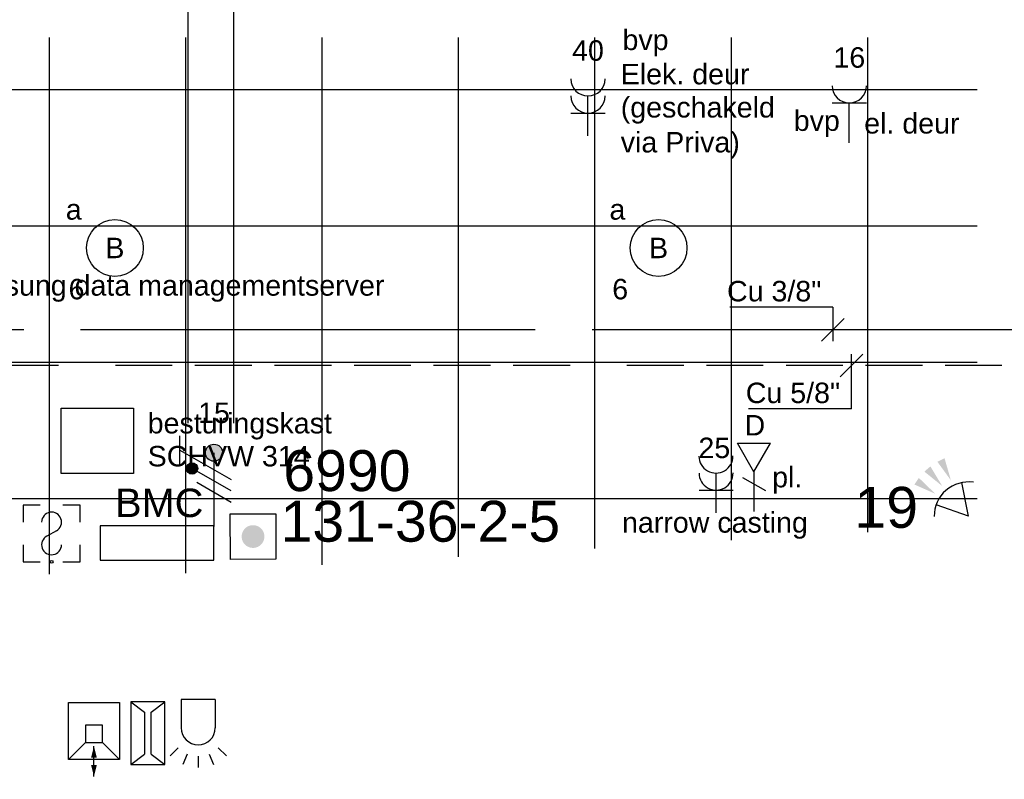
# Model space of a CAD drawing. Extents: x -132501 to 411300, y -42818 to 427495.
# Tile 81 of 256: x 24077 to 28409, y 11077 to 14419. Entities that reach past the tile are written whole.
import ezdxf
from ezdxf.enums import TextEntityAlignment as Align

# ---------------------------------------------------------------- set-up
doc = ezdxf.new("R2010")
doc.units = 0
doc.header["$LTSCALE"] = 50
doc.linetypes.add('2322140', pattern=[45, 40, -5])
doc.linetypes.add('2322203', pattern=[45, 5, -2, 5, -2, 5, -2, 5, -2, 5, -2, 5, -5])
doc.layers.get('0').update_dxf_attribs({"linetype": 'CONTINUOUS'})
for name, color, linetype in [('45 Plafond 2D arcering', 7, 'CONTINUOUS'), ('brandmeldserienummers', 1, 'CONTINUOUS'), ('EL6131--', 2, 'CONTINUOUS'), ('EL6222--', 3, 'CONTINUOUS'), ('EL6311--', 3, 'CONTINUOUS'), ('EL6441--', 3, 'CONTINUOUS'), ('EL6511--', 3, 'CONTINUOUS'), ('EL6521--', 3, 'CONTINUOUS'), ('EL6522--', 3, 'CONTINUOUS'), ('EL6523--', 3, 'CONTINUOUS'), ('EM6131--', 1, 'CONTINUOUS'), ('WL524---', 90, 'CONTINUOUS'), ('WL5448--', 4, 'CONTINUOUS'), ('WL5911--_D', 2, 'CONTINUOUS'), ('WM5448--', 1, 'CONTINUOUS'), ('WM570---_TOEVOER', 1, 'CONTINUOUS')]:
    doc.layers.add(name, color=color, linetype=linetype)
doc.styles.add('BURO-018', font='ARIAL.TTF', dxfattribs={"height": 63})
doc.styles.add('BURO-025', font='ARIAL.TTF', dxfattribs={"height": 125})

# ---------------------------------------------------------------- blocks, each defined once
blk = doc.blocks.new('E00124')
at = {"color": 0, "linetype": 'Continuous'}
for p, q in [((-2, 5), (2, 5)), ((-2, 1), (-2, 5)), ((2, 5), (2, 1)), ((2, 1), (-2, 1))]:
    blk.add_line(p, q, dxfattribs=at)
at = {"color": 0, "linetype": 'Continuous', "const_width": 1}
blk.add_lwpolyline([(-0.5, 3, 1), (0.5, 3, 1)], format="xyb", close=True, dxfattribs=at)
at = {"color": 0, "linetype": 'Continuous', "style": 'BURO-018'}
blk.add_attdef('E_TEXT1', text='', height=1.8, dxfattribs=at).set_placement((0, 7.5), align=Align.MIDDLE)
at = {"color": 0, "linetype": 'Continuous', "style": 'BURO-018', "flags": 1}
blk.add_attdef('E_MATCODE', (0, 0), '', height=1.8, dxfattribs=at)
blk = doc.blocks.new('E00445')
at = {"color": 0, "linetype": 'Continuous'}
for p, q in [((5, 4), (-5, 4)), ((-5, 4), (-5, 1)), ((5, 1), (5, 4)), ((-5, 1), (5, 1))]:
    blk.add_line(p, q, dxfattribs=at)
at = {"color": 0, "linetype": 'Continuous', "style": 'BURO-018'}
for tag, p in [('E_GKAST', (0, 9)), ('E_GROEP', (0, 6)), ('E_SGROEP', (6, 6)), ('E_KAST', (8.5, 2.5))]:
    blk.add_attdef(tag, text='', height=1.8, dxfattribs=at).set_placement(p, align=Align.MIDDLE)
at = {"color": 0, "linetype": 'Continuous', "style": 'BURO-018', "flags": 1}
for tag, p in [('E_VERMCODE', (14.5, 6)), ('E_MATCODE', (0, 0))]:
    blk.add_attdef(tag, text='', height=1.8, dxfattribs=at).set_placement(p, align=Align.MIDDLE)
blk = doc.blocks.new('E00040')
at = {"color": 0, "linetype": 'Continuous'}
for p, q in [((0, 6), (0, 7)), ((-0.957, 5.81), (-1.339, 6.734)), ((0.957, 5.81), (1.339, 6.734)), ((-1.768, 5.268), (-2.475, 5.975)), ((1.768, 5.268), (2.475, 5.975)), ((-1.5, 1), (-1.5, 3.5)), ((1.5, 1), (1.5, 3.5)), ((-1.5, 1), (1.5, 1))]:
    blk.add_line(p, q, dxfattribs=at)
blk.add_arc((0, 3.5), 1.5, 0, 180, dxfattribs=at)
at = {"color": 0, "linetype": 'Continuous', "style": 'BURO-018'}
blk.add_attdef('E_TEXT1', text='', height=1.8, dxfattribs=at).set_placement((0, 9.5), align=Align.MIDDLE)
at = {"color": 0, "linetype": 'Continuous', "style": 'BURO-018', "flags": 1}
blk.add_attdef('E_MATCODE', text='', height=1.8, dxfattribs=at).set_placement((0, 0), align=Align.MIDDLE)
blk = doc.blocks.new('E00036')
at = {"color": 0, "linetype": 'Continuous'}
for p, q in [((-2.5, 6), (-2.5, 4.5)), ((-1, 6), (-2.5, 6)), ((2.5, 6), (1, 6)), ((2.5, 4.5), (2.5, 6)), ((0.424, 3.734), (-0.424, 3.266)), ((-2.5, 2.5), (-2.5, 1)), ((2.5, 1), (2.5, 2.5)), ((-2.5, 1), (-1, 1)), ((1, 1), (2.5, 1))]:
    blk.add_line(p, q, dxfattribs=at)
blk.add_circle((0, 1), 0.125, dxfattribs=at)
for centre, start, end in [((0, 4.5), 298.95502, 180), ((0, 2.5), 118.95502, 0)]:
    blk.add_arc(centre, 0.875, start, end, dxfattribs=at)
at = {"color": 0, "linetype": 'Continuous', "style": 'BURO-018'}
blk.add_attdef('E_TEXT1', text='', height=1.8, dxfattribs=at).set_placement((0, 8.5), align=Align.MIDDLE)
at = {"color": 0, "linetype": 'Continuous', "style": 'BURO-018', "flags": 1}
blk.add_attdef('E_MATCODE', text='', height=1.8, dxfattribs=at).set_placement((0, 0), align=Align.MIDDLE)
blk = doc.blocks.new('E00058')
at = {"color": 0, "linetype": 'Continuous'}
for q in [(-1.5, 3.598), (1.5, 3.598)]:
    blk.add_line((0, 1), q, dxfattribs=at)
blk.add_arc((0, 1), 3, 40.52878, 139.47122, dxfattribs=at)
for points in [[(-1.759, 6.211), (-1.082, 6.393), (-0.906, 4.381)], [(-0.351, 6.489), (0.351, 6.489), (0, 4.5)], [(1.082, 6.393), (1.759, 6.211), (0.906, 4.381)]]:
    blk.add_solid(points, dxfattribs=at)
at = {"color": 0, "linetype": 'Continuous', "style": 'BURO-018'}
blk.add_attdef('E_TEXT1', text='', height=1.8, dxfattribs=at).set_placement((0, 9), align=Align.MIDDLE)
at = {"color": 0, "linetype": 'Continuous', "style": 'BURO-018', "flags": 1}
blk.add_attdef('E_MATCODE', text='', height=1.8, dxfattribs=at).set_placement((0, 0), align=Align.MIDDLE)
blk = doc.blocks.new('1115B3A')
at = {"color": 0, "linetype": 'Continuous'}
blk.add_circle((0, 0), 2.5, dxfattribs=at)
at = {"color": 0, "linetype": 'Continuous', "style": 'BURO-018'}
for tag, p in [('E_GKAST', (0, 8)), ('E_GROEP', (0, 5)), ('E_SGROEP', (4.5, 5)), ('E_ARMCODE', (0, 0)), ('E_SLET', (4.5, -1))]:
    blk.add_attdef(tag, text='', height=1.8, dxfattribs=at).set_placement(p, align=Align.MIDDLE)
blk = doc.blocks.new('111304')
at = {"color": 0, "linetype": 'Continuous'}
for p, q in [((-1.5, 4.5), (1.5, 4.5)), ((0, 1), (0, 4.5))]:
    blk.add_line(p, q, dxfattribs=at)
blk.add_arc((0, 6), 1.5, 180, 0, dxfattribs=at)
at = {"color": 0, "linetype": 'Continuous', "style": 'BURO-018'}
for tag, p in [('E_GKAST', (0, 11.5)), ('E_GROEP', (0, 8.5)), ('E_SGROEP', (4.5, 8.5))]:
    blk.add_attdef(tag, text='', height=1.8, dxfattribs=at).set_placement(p, align=Align.MIDDLE)
at = {"color": 0, "linetype": 'Continuous', "style": 'BURO-018', "flags": 1}
for tag, p in [('E_VERMCODE', (13, 8.5)), ('E_MATCODE', (0, 0))]:
    blk.add_attdef(tag, text='', height=1.8, dxfattribs=at).set_placement(p, align=Align.MIDDLE)
blk = doc.blocks.new('E00078')
at = {"color": 0, "linetype": 'Continuous'}
for p, q in [((-3, 6.482), (-3, 8.982)), ((-3, 7.732), (1.5, 5.134)), ((0, 7.5), (0, 1)), ((1.5, 4.134), (-1.5, 5.866)), ((1.5, 3.134), (-1.5, 4.866))]:
    blk.add_line(p, q, dxfattribs=at)
at = {"color": 0, "const_width": 0.75}
blk.add_lwpolyline([(-0.375, 7.5, 1), (0.375, 7.5, 1)], format="xyb", close=True, dxfattribs=at)
at = {"color": 0, "linetype": 'Continuous', "const_width": 0.5}
blk.add_lwpolyline([(-2.183, 6.116, 1), (-1.683, 6.116, 1)], format="xyb", close=True, dxfattribs=at)
at = {"color": 0, "linetype": 'Continuous'}
for centre, radius in [((0, 7.5), 0.75), ((-1.933, 6.116), 0.5)]:
    blk.add_circle(centre, radius, dxfattribs=at)
at = {"color": 0, "linetype": 'Continuous', "style": 'BURO-018'}
for tag, p in [('E_GKAST', (0, 14)), ('E_GROEP', (0, 11)), ('E_SGROEP', (4.5, 11))]:
    blk.add_attdef(tag, text='', height=1.8, dxfattribs=at).set_placement(p, align=Align.MIDDLE)
at = {"color": 0, "linetype": 'Continuous', "style": 'BURO-018', "flags": 1}
for tag, p in [('E_VERMCODE', (13, 11)), ('E_MATCODE', (0, 0))]:
    blk.add_attdef(tag, text='', height=1.8, dxfattribs=at).set_placement(p, align=Align.MIDDLE)
blk = doc.blocks.new('*U1446')
at = {"color": 0, "ltscale": 10}
for p, q in [((0, 100, -2730), (5846.1, 100, -2730)), ((0, -100, -2730), (5846.1, -100, -2730))]:
    blk.add_line(p, q, dxfattribs=at)
at = {"layer": 'EM6131--', "color": 1, "style": 'BURO-018'}
blk.add_attdef('POSNR', text='', height=90, dxfattribs=at).set_placement((0, 0), align=Align.MIDDLE)
blk = doc.blocks.new('E00517')
at = {"color": 0, "linetype": 'ByBlock'}
for p, q in [((-1.5, 6.5), (-0.297, 5.598)), ((1.5, 6.5), (-1.5, 6.5)), ((-1.5, 6.5), (-1.5, 1)), ((0.297, 5.598), (1.5, 6.5)), ((1.5, 1), (1.5, 6.5)), ((-0.297, 5.598), (-0.297, 1.902)), ((0.297, 1.902), (0.297, 5.598)), ((-1.5, 1), (-0.297, 1.902)), ((0.297, 1.902), (1.5, 1)), ((-1.5, 1), (1.5, 1))]:
    blk.add_line(p, q, dxfattribs=at)
at = {"color": 0, "linetype": 'ByBlock', "style": 'BURO-018'}
blk.add_attdef('E_TEXT1', text='', height=1.8, dxfattribs=at).set_placement((0, 9), align=Align.MIDDLE)
at = {"color": 0, "linetype": 'Continuous', "style": 'BURO-018', "flags": 1}
blk.add_attdef('E_MATCODE', (0, 0), '', height=1.8, dxfattribs=at)
blk = doc.blocks.new('111605')
at = {"color": 0, "linetype": 'Continuous'}
for p, q in [((0, -2.25), (0, 2.25)), ((0, 2.25), (5, 2.25)), ((3.5, 0.75), (5, 2.25)), ((5, 2.25), (5, -2.25)), ((2, 0.75), (2, -0.75)), ((3.5, 0.75), (2, 0.75)), ((3.5, -0.75), (3.5, 0.75)), ((6.5, 0), (3.832, 0)), ((2, -0.75), (3.5, -0.75)), ((5, -2.25), (3.5, -0.75)), ((5, -2.25), (0, -2.25))]:
    blk.add_line(p, q, dxfattribs=at)
for points in [[(3.832, 0, 0, 0.5, 0), (4.832, 0, 0.5, 0.5, 0)], [(6.5, 0, 0, 0.5, 0), (5.5, 0, 0.5, 0.5, 0)]]:
    blk.add_lwpolyline(points, format="xyseb", dxfattribs=at)
at = {"color": 0, "linetype": 'Continuous', "style": 'BURO-018'}
blk.add_attdef('E_TEXT1', text='', height=1.8, dxfattribs=at).set_placement((2.5, 4.75), align=Align.MIDDLE)
at = {"color": 0, "linetype": 'Continuous', "style": 'BURO-018', "flags": 1}
blk.add_attdef('E_MATCODE', text='', height=1.8, dxfattribs=at).set_placement((0, 0), align=Align.MIDDLE)
blk = doc.blocks.new('GAFGHYHY')
at = {"layer": '45 Plafond 2D arcering', "linetype": 'Continuous'}
h = blk.add_hatch(dxfattribs=at)
h.set_pattern_fill('RASTER_600_0002', color=8, style=0, pattern_type=2)
h.set_pattern_definition([(0, (329606.6, 263113), (0, 600), []), (90, (329606.6, 263113), (-600, 0), [])])
h.paths.add_polyline_path([(314958.4, 262579.2), (311651.4, 262579.2), (311651.4, 260865.8), (318334.4, 260865.8), (318334.4, 255497.5), (322319.4, 254963.9), (325862.9, 254725.7), (325862.9, 257249.3), (333290.9, 257249.3), (333290.9, 254942.5), (336798.3, 255489.7), (340391.3, 256042.1), (347581.1, 257147.4), (347540, 258187), (344346.2, 258187), (344274, 258060.1, -0.292774), (338835.2, 268361), (333245.8, 267502.2), (329585.4, 267292.1), (328865.2, 267293.5, 0.013134), (328865.7, 267533.5), (329496.9, 267532.3), (329497.1, 270676.8), (328743.1, 270676.8), (328743.1, 270841.8), (329497.1, 270841.8), (329497.1, 272301.8), (326028.6, 272301.8), (326028.6, 270841.8), (326783.1, 270841.8), (326783.1, 270676.8), (326008.6, 270676.8), (315530.3, 270676.8, -0.063565), (316101.1, 268525.1), (316090.1, 268527.3, -0.003567), (316103.7, 268406.4), (316579.8, 268479.9), (316533, 268710.4), (316694, 268745.3, -0.13568), (316434, 263929), (316278, 263981), (316414.8, 264432), (314732.6, 264432, 0.018168)], flags=0)
h.paths.add_polyline_path([(325877.2, 261732.8, -51.816741), (326135.7, 261974.1), (326121.5, 261988.2), (325864.1, 261748)], flags=0)
h.paths.add_polyline_path([(329466.1, 263438.9, -1), (335716.1, 263438.9, -1)], flags=0)
h.paths.add_polyline_path([(339101.7, 258177.8, -1), (333851.7, 258177.8, -1)], flags=0)
h = blk.add_hatch(dxfattribs=at)
h.set_pattern_fill('RASTER_600_0002', color=8, style=0, pattern_type=2)
h.set_pattern_definition([(0, (329607.47, 256512), (0, 600), []), (90, (329607.47, 256512), (-600, 0), [])])
h.paths.add_polyline_path([(326027.9, 257084.3), (333125.9, 257084.3), (333125.9, 254937.4), (329578.8, 254724.3), (326027.9, 254724.3)], flags=0)
blk = doc.blocks.new('E00152')
at = {"color": 0, "linetype": 'Continuous'}
for p, q in [((-1.443, 7), (1.443, 7)), ((0, 4.5), (-1.443, 7)), ((0, 4.5), (1.443, 7)), ((0, 4.5), (0, 1)), ((-1, 4), (1, 2.845))]:
    blk.add_line(p, q, dxfattribs=at)
at = {"color": 7, "style": 'BURO-018'}
for tag, p in [('E_COMMENT1', (0, 12)), ('E_DCOM1', (0, 9))]:
    blk.add_attdef(tag, text='', height=1.8, dxfattribs=at).set_placement(p, align=Align.MIDDLE)
at = {"color": 0, "style": 'BURO-018'}
blk.add_attdef('E_TEXT1', text='', height=1.8, dxfattribs=at).set_placement((2.5, 6), align=Align.MIDDLE)
at = {"color": 0, "linetype": 'Continuous', "style": 'BURO-018', "flags": 1}
blk.add_attdef('E_MATCODE', text='', height=1.8, dxfattribs=at).set_placement((0, 0), align=Align.MIDDLE)
blk = doc.blocks.new('111304A')
at = {"color": 0, "linetype": 'Continuous'}
for p, q in [((0, 1), (0, 4.5)), ((-1.5, 3), (1.5, 3))]:
    blk.add_line(p, q, dxfattribs=at)
for centre in [(0, 6), (0, 4.5)]:
    blk.add_arc(centre, 1.5, 180, 0, dxfattribs=at)
at = {"color": 0, "linetype": 'Continuous', "style": 'BURO-018'}
for tag, p in [('E_GKAST', (0, 11.5)), ('E_GROEP', (0, 8.5)), ('E_SGROEP', (4.5, 8.5))]:
    blk.add_attdef(tag, text='', height=1.8, dxfattribs=at).set_placement(p, align=Align.MIDDLE)
at = {"color": 0, "linetype": 'Continuous', "style": 'BURO-018', "flags": 1}
for tag, p in [('E_VERMCODE', (13, 8.5)), ('E_MATCODE', (0, 0))]:
    blk.add_attdef(tag, text='', height=1.8, dxfattribs=at).set_placement(p, align=Align.MIDDLE)
blk = doc.blocks.new('*U2178', base_point=(26268.9, 13054.9, 2900))
at = {"color": 0, "linetype": 'Continuous'}
for p, q in [((26268.9, 13154.9, 2900), (25816, 13154.9, 2900)), ((26268.9, 13154.9, 2900), (26268.9, 13004.9, 2900)), ((26318.9, 13104.9, 2900), (26218.9, 13004.9, 2900))]:
    blk.add_line(p, q, dxfattribs=at)
at = {"color": 0, "linetype": 'Continuous', "style": 'BURO-018'}
blk.add_text('Cu 3/8"', height=90, dxfattribs=at).set_placement((26218.9, 13179.9, 2900), align=Align.RIGHT)
blk = doc.blocks.new('*U2179', base_point=(26351.5, 12897.3, 2900))
at = {"color": 0, "linetype": 'Continuous'}
for p, q in [((26401.5, 12947.3, 2900), (26301.5, 12847.3, 2900)), ((26351.5, 12707.3, 2900), (26351.5, 12947.3, 2900)), ((26351.5, 12707.3, 2900), (25898.6, 12707.3, 2900))]:
    blk.add_line(p, q, dxfattribs=at)
at = {"color": 0, "linetype": 'Continuous', "style": 'BURO-018'}
blk.add_text('Cu 5/8"', height=90, dxfattribs=at).set_placement((26301.5, 12732.3, 2900), align=Align.RIGHT)

msp = doc.modelspace()

# ---------------------------------------------------------------- linework, layer by layer
at = {"layer": 'WL5448--', "linetype": '2322140'}
msp.add_line((28595.5296, 13054.8672, 2900), (22885.4326, 13054.8672, 2900), dxfattribs=at)
at = {"layer": 'WL5448--', "linetype": '2322203'}
msp.add_line((28748.2659, 12897.3299, 2900), (23042.9698, 12897.3299, 2900), dxfattribs=at)
at = {"layer": 'WL5911--_D'}
msp.add_lwpolyline([(24260.4824, 12710.7536), (24577.7262, 12710.7536), (24577.7262, 12422.0344), (24260.4824, 12422.0344)], close=True, dxfattribs=at)

# ---------------------------------------------------------------- block references
at = {"layer": 'EL6131--', "rotation": 270}
msp.add_blockref('*U1446', (24917.4008, 18490.4219, 2730), dxfattribs=at)
at = {"layer": 'EL6222--'}
ref = msp.add_blockref('111304A', (26577.1923, 13858.3576), dxfattribs=dict(at, xscale=50, yscale=50, zscale=50))
ref.add_attrib('E_GROEP', '40', dxfattribs={"layer": '0', "color": 1, "linetype": 'Continuous', "height": 90, "style": 'BURO-018'}).set_placement((26577.1923, 14283.3576), align=Align.MIDDLE)
ref = msp.add_blockref('111304', (27726.7131, 13827.9014), dxfattribs=dict(at, xscale=50, yscale=50, zscale=50))
ref.add_attrib('E_GROEP', '16', dxfattribs={"layer": '0', "color": 1, "linetype": 'Continuous', "height": 90, "style": 'BURO-018'}).set_placement((27726.7131, 14252.9014), align=Align.MIDDLE)
ref = msp.add_blockref('E00078', (24932.025, 12139.0284), dxfattribs=dict(at, xscale=50, yscale=50, zscale=50))
ref.add_attrib('E_GROEP', '15', dxfattribs={"layer": '0', "color": 1, "linetype": 'Continuous', "height": 90, "style": 'BURO-018'}).set_placement((24932.025, 12689.0284), align=Align.MIDDLE)
ref = msp.add_blockref('111304A', (27141.9396, 12199.4396), dxfattribs=dict(at, xscale=49.99999999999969, yscale=49.99999999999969, zscale=49.99999999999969, rotation=0.3565810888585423))
ref.add_attrib('E_GROEP', '25', dxfattribs={"layer": '0', "color": 1, "linetype": 'Continuous', "height": 90, "style": 'BURO-018'}).set_placement((27132.9552, 12535.4969), align=Align.MIDDLE)
at = {"layer": 'EL6311--'}
ref = msp.add_blockref('1115B3A', (24496.1279, 13414.8771), dxfattribs=dict(at, xscale=50.00000000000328, yscale=50.00000000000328, zscale=50, rotation=181.9948371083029))
ref.add_attrib('E_ARMCODE', 'B', dxfattribs={"layer": '0', "color": 1, "linetype": 'Continuous', "height": 90, "style": 'BURO-018'}).set_placement((24496.1279, 13414.8771), align=Align.MIDDLE)
ref.add_attrib('E_SLET', 'a', dxfattribs={"layer": '0', "color": 1, "linetype": 'Continuous', "height": 90, "style": 'BURO-018'}).set_placement((24315.1423, 13583.6794), align=Align.MIDDLE)
ref.add_attrib('E_GROEP', '6', dxfattribs={"layer": '0', "color": 1, "linetype": 'Continuous', "height": 90, "style": 'BURO-018'}).set_placement((24327.3256, 13233.8915), align=Align.MIDDLE)
ref = msp.add_blockref('1115B3A', (26887.6857, 13414.8771), dxfattribs=dict(at, xscale=50.00000000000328, yscale=50.00000000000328, zscale=50, rotation=181.9948371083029))
ref.add_attrib('E_ARMCODE', 'B', dxfattribs={"layer": '0', "color": 1, "linetype": 'Continuous', "height": 90, "style": 'BURO-018'}).set_placement((26887.6857, 13414.8771), align=Align.MIDDLE)
ref.add_attrib('E_SLET', 'a', dxfattribs={"layer": '0', "color": 1, "linetype": 'Continuous', "height": 90, "style": 'BURO-018'}).set_placement((26706.7001, 13583.6794), align=Align.MIDDLE)
ref.add_attrib('E_GROEP', '6', dxfattribs={"layer": '0', "color": 1, "linetype": 'Continuous', "height": 90, "style": 'BURO-018'}).set_placement((26718.8834, 13233.8915), align=Align.MIDDLE)
at = {"layer": 'EL6441--'}
ref = msp.add_blockref('E00152', (27307.4554, 12205.6589), dxfattribs=dict(at, xscale=50, yscale=50, zscale=50))
ref.add_attrib('E_TEXT1', 'D', dxfattribs={"layer": '0', "color": 1, "height": 90, "style": 'BURO-018'}).set_placement((27311.292, 12634.9269), align=Align.MIDDLE)
at = {"layer": 'EL6511--'}
ref = msp.add_blockref('E00445', (24681.3804, 11991.7009), dxfattribs=dict(at, xscale=50, yscale=50, zscale=50))
ref.add_attrib('E_KAST', 'BMC', dxfattribs={"layer": '0', "color": 2, "linetype": 'Continuous', "height": 125, "style": 'BURO-025'}).set_placement((24691.1895, 12293.5615), align=Align.MIDDLE)
at = {"layer": 'EL6511--', "yscale": 50, "zscale": 50}
for name, p, xscale, rotation in [('E00124', (25104.199, 11995.2952), 49.99999999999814, 0.1824445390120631), ('E00040', (24862.5762, 11478.7368), 50, 180)]:
    msp.add_blockref(name, p, dxfattribs=dict(at, xscale=xscale, rotation=rotation))
at = {"layer": 'EL6521--', "xscale": 50.00000000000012, "yscale": 50.00000000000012, "zscale": 50.00000000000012, "rotation": 41.03580378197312}
msp.add_blockref('E00058', (28283.2506, 12197.6739), dxfattribs=at)
at = {"layer": 'EL6521--', "xscale": 50, "yscale": 50, "zscale": 50}
msp.add_blockref('E00036', (24217.6901, 11983.9646), dxfattribs=at)
at = {"layer": 'EL6522--', "xscale": 50, "yscale": 50, "zscale": 50}
msp.add_blockref('E00517', (24641.002, 11092.53), dxfattribs=at)
at = {"layer": 'EL6523--', "xscale": 50, "yscale": 50, "zscale": 50, "rotation": 270}
msp.add_blockref('111605', (24403.951, 11414.7959), dxfattribs=at)
at = {"layer": 'WL524---'}
msp.add_blockref('GAFGHYHY', (-304837.0445, -242743.8149), dxfattribs=at)
at = {"layer": 'WM5448--'}
for name, p in [('*U2178', (27653.8055, 13054.8672, 2900)), ('*U2179', (27736.3483, 12897.3299, 2900))]:
    msp.add_blockref(name, p, dxfattribs=at)

# ---------------------------------------------------------------- texts
at = {"layer": 'brandmeldserienummers', "color": 1, "style": 'BURO-018'}
for s, p in [('6990', (25236.9051, 12345.2814)), ('19', (27749.287, 12183.7167)), ('131-36-2-5', (25224.8488, 12122.5595))]:
    msp.add_text(s, height=180, dxfattribs=at).set_placement(p)
at = {"layer": 'EL6222--', "color": 1, "style": 'BURO-018'}
for s, p in [('bvp', (26729.031, 14285.2821)), ('Elek. deur', (26721.3074, 14134.652)), ('(geschakeld ', (26721.3074, 13988.6135)), ('bvp', (27482.3366, 13929.858)), ('el. deur', (27792.2256, 13918.1053)), ('via Priva)', (26721.3074, 13835.0473)), ('pl.', (27387.3676, 12361.5866)), ('narrow casting', (26726.8684, 12162.2755))]:
    msp.add_text(s, height=90, dxfattribs=at).set_placement(p)
at = {"layer": 'WM570---_TOEVOER', "style": 'BURO-018'}
for s, p in [('bed. luchtgordijn via samsung data managementserver', (22620.7997, 13204.9133)), ('besturingskast', (24640.3224, 12598.9321)), ('SCHVW 314', (24640.3224, 12453.8305))]:
    msp.add_text(s, height=90, dxfattribs=at).set_placement(p)

doc.saveas('drawing.dxf')
